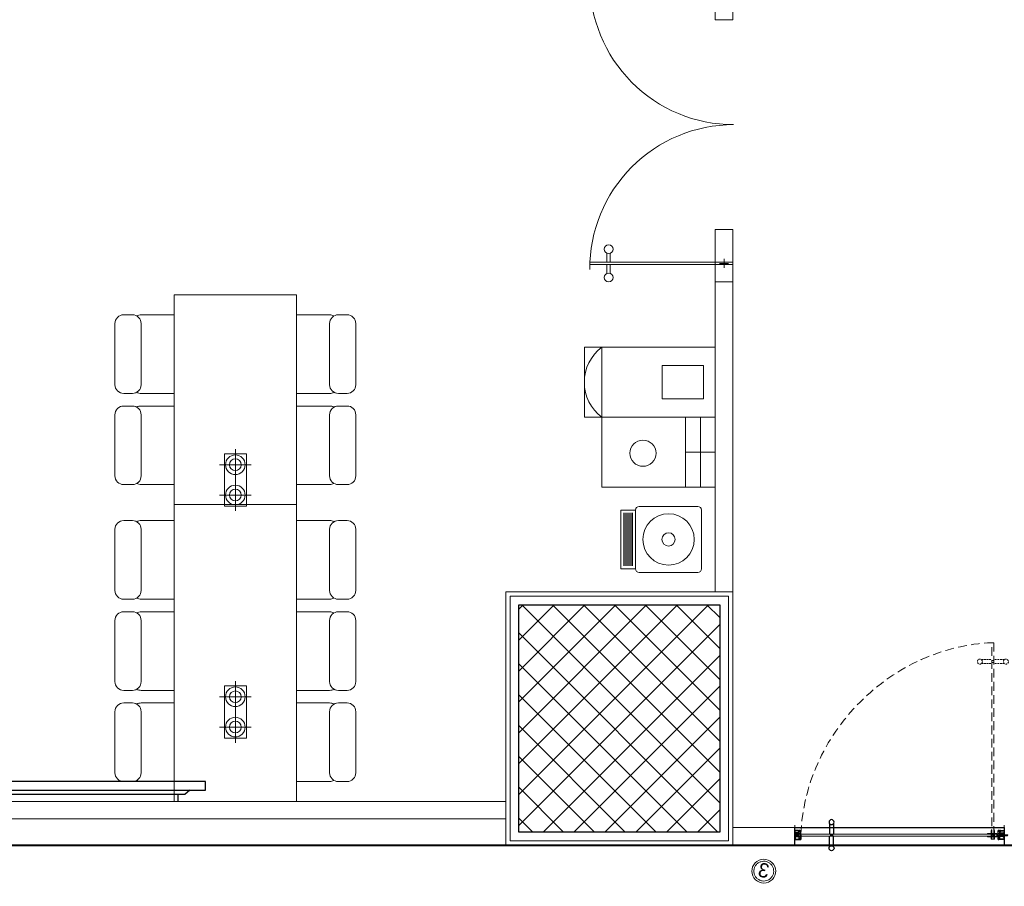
# Model space of a CAD drawing. Header units: inches. Extents: x 371717 to 373017, y 1317902 to 1318657.
# Tile 2 of 11: x 371965 to 372168, y 1317905 to 1318083. Entities that reach past the tile are written whole.
import ezdxf

# ---------------------------------------------------------------- set-up
doc = ezdxf.new("R2010")
doc.units = ezdxf.units.IN
doc.header["$LTSCALE"] = 35
doc.header["$MEASUREMENT"] = 0
doc.linetypes.add('HIDDEN', pattern=[0.375, 0.25, -0.125])
for name, color, linetype in [('2', 7, 'Continuous'), ('A-COLS', 4, 'Continuous'), ('AV', 3, 'Continuous'), ('LINE', 4, 'Continuous')]:
    doc.layers.add(name, color=color, linetype=linetype)
for name, color, linetype, lineweight in [('A-WALL', 7, 'Continuous', 40), ('COL HATCH', 8, 'Continuous', 13), ('DIM', 221, 'Continuous', 9), ('FURN NEW PHASE-2', 1, 'Continuous', 5), ('FURNITURE', 11, 'Continuous', 9), ('I-CEIL-light', 150, 'Continuous', 0), ('I-Door', 30, 'Continuous', 15), ('I-Part-Gyps', 5, 'Continuous', 15), ('LIGHTS', 150, 'Continuous', 0), ('Z-Unas', 6, 'Continuous', 15)]:
    doc.layers.add(name, color=color, linetype=linetype, lineweight=lineweight)

# ---------------------------------------------------------------- blocks, each defined once
blk = doc.blocks.new('A$C736D3402')
at = {"layer": 'FURN NEW PHASE-2', "lineweight": -2, "elevation": -3.5}
for points in [[(542, 1279.3), (542, 1329.3, 0.414214), (492, 1379.3), (142, 1379.3, 0.414214), (92, 1329.3), (92, 1279.3, 0.414214), (142, 1229.3), (492, 1229.3, 0.414214)], [(1064, 1279.3), (1064, 1329.3, 0.414214), (1014, 1379.3), (664, 1379.3, 0.414214), (614, 1329.3), (614, 1279.3, 0.414214), (664, 1229.3), (1014, 1229.3, 0.414214)], [(1136, 1279.3), (1136, 1329.3, -0.414214), (1186, 1379.3), (1536, 1379.3, -0.414214), (1586, 1329.3), (1586, 1279.3, -0.414214), (1536, 1229.3), (1186, 1229.3, -0.414214)], [(542, 100), (542, 50, -0.414214), (492, 0), (142, 0, -0.414214), (92, 50), (92, 100, -0.414214), (142, 150), (492, 150, -0.414214)], [(1064, 100), (1064, 50, -0.414214), (1014, 0), (664, 0, -0.414214), (614, 50), (614, 100, -0.414214), (664, 150), (1014, 150, -0.414214)], [(1136, 100), (1136, 50, 0.414214), (1186, 0), (1536, 0, 0.414214), (1586, 50), (1586, 100, 0.414214), (1536, 150), (1186, 150, 0.414214)]]:
    blk.add_lwpolyline(points, format="xyb", close=True, dxfattribs=at)
for points in [[(98.7, 1254.3, 0.131652), (92, 1229.3), (92, 1039.6)], [(542, 1039.6), (542, 1229.3, 0.131652), (535.3, 1254.3)], [(620.7, 1254.3, 0.131652), (614, 1229.3), (614, 1039.6)], [(1064, 1039.6), (1064, 1229.3, 0.131652), (1057.3, 1254.3)], [(1136, 1039.6), (1136, 1229.3, -0.131652), (1142.7, 1254.3)], [(1579.3, 1254.3, -0.131652), (1586, 1229.3), (1586, 1039.6)], [(98.7, 125, -0.131652), (92, 150), (92, 339.6)], [(542, 339.6), (542, 150, -0.131652), (535.3, 125)], [(620.7, 125, -0.131652), (614, 150), (614, 339.6)], [(1064, 339.6), (1064, 150, -0.131652), (1057.3, 125)], [(1136, 339.6), (1136, 150, 0.131652), (1142.7, 125)], [(1579.3, 125, 0.131652), (1586, 150), (1586, 339.6)]]:
    blk.add_lwpolyline(points, format="xyb", dxfattribs=at)
blk.add_lwpolyline([(0, 339.6), (0, 1039.6), (1700, 1039.6), (1700, 339.6)], close=True, dxfattribs=at)
blk = doc.blocks.new('TV')
at = {"layer": 'AV', "extrusion": (-1e-16, 6.11991e-06, 1)}
for p, q in [((759.8, 75, 0), (-740.2, 75, 0)), ((-740.2, 75, 0), (-740.2, 25, 0)), ((759.8, 25, 0), (759.8, 75, 0)), ((-740.2, 25, 0), (759.8, 25, 0)), ((-641.6, 0, 0), (-676.9, 25, 0)), ((641.6, 0, 0), (-641.6, 0, 0)), ((601.7, 0, 0), (602, -40, 0)), ((669.8, 25, 0), (641.6, 0, 0)), ((-601.7, 0, 0), (-601.7, -40, 0))]:
    blk.add_line(p, q, dxfattribs=at)
blk = doc.blocks.new('A$C71FE6346')
at = {"lineweight": -2, "elevation": 0}
for points in [[(564, 1329.3), (564, 1379.3, 0.414214), (514, 1429.3), (164, 1429.3, 0.414214), (114, 1379.3), (114, 1329.3, 0.414214), (164, 1279.3), (514, 1279.3, 0.414214)], [(636, 1329.3), (636, 1379.3, -0.414214), (686, 1429.3), (1036, 1429.3, -0.414214), (1086, 1379.3), (1086, 1329.3, -0.414214), (1036, 1279.3), (686, 1279.3, -0.414214)], [(564, 150), (564, 100, -0.414214), (514, 50), (164, 50, -0.414214), (114, 100), (114, 150, -0.414214), (164, 200), (514, 200, -0.414214)], [(636, 150), (636, 100, 0.414214), (686, 50), (1036, 50, 0.414214), (1086, 100), (1086, 150, 0.414214), (1036, 200), (686, 200, 0.414214)]]:
    blk.add_lwpolyline(points, format="xyb", close=True, dxfattribs=at)
for points in [[(120.7, 1304.3, 0.131652), (114, 1279.3), (114, 1089.6)], [(564, 1089.6), (564, 1279.3, 0.131652), (557.3, 1304.3)], [(636, 1089.6), (636, 1279.3, -0.131652), (642.7, 1304.3)], [(1079.3, 1304.3, -0.131652), (1086, 1279.3), (1086, 1089.6)], [(120.7, 175, -0.131652), (114, 200), (114, 389.6)], [(564, 389.6), (564, 200, -0.131652), (557.3, 175)], [(636, 389.6), (636, 200, 0.131652), (642.7, 175)], [(1079.3, 175, 0.131652), (1086, 200), (1086, 389.6)]]:
    blk.add_lwpolyline(points, format="xyb", dxfattribs=at)
blk.add_lwpolyline([(1200, 389.6), (1200, 1089.6), (0, 1089.6), (0, 389.6)], close=True, dxfattribs=at)
blk = doc.blocks.new('WATERCOOLER')
at = {"layer": 'FURNITURE'}
for p, q in [((470, 180), (470, -180)), ((480, 180), (480, -180)), ((490, 180), (490, -180)), ((500, 180), (500, -180)), ((510, 180), (510, -180)), ((520, 180), (520, -180)), ((530, 180), (530, -180))]:
    blk.add_line(p, q, dxfattribs=at)
blk.add_lwpolyline([(25, -225), (425, -225, 0.414214), (450, -200), (450, 200, 0.414214), (425, 225), (25, 225, 0.414214), (0, 200), (0, -200, 0.414214)], format="xyb", close=True, dxfattribs=at)
blk.add_lwpolyline([(450, -200), (550, -200), (550, 200), (450, 200)], close=True, dxfattribs=at)
for radius in [175, 45]:
    blk.add_circle((225, 0), radius, dxfattribs=at)
blk = doc.blocks.new('D-14')
at = {"extrusion": (1.86597e-05, 0.000764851, 1)}
for p, q in [((24733.4, 52125.3, -2.2), (24733.4, 52943, -2)), ((24745.4, 52943, -2.2), (24745.4, 52125.3, -2.2)), ((24633.4, 52225.3, -2.2), (24933.3, 52225.3, -2.2)), ((24633.4, 52125.3, -2.2), (24633.4, 52225.3, -2.2)), ((24933.3, 52225.3, -2.2), (24933.3, 52125.3, -2.2)), ((24713.7, 52175.3, -2.2), (24765.1, 52175.3, -2.2)), ((24739.4, 52149.6, -2.2), (24739.4, 52201, -2.2)), ((24933.3, 52125.3, -2.2), (24633.4, 52125.3, -2.2)), ((24745.4, 52125.3, -2.2), (24733.4, 52125.3, -2.2))]:
    blk.add_line(p, q, dxfattribs=at)
for p, q in [((24745.4, 52943, -2.2), (24733.4, 52943, -2)), ((26321.5, 52943, -2.2), (26333.4, 52943, -2))]:
    blk.add_line(p, q)
at = {"extrusion": (-1.86597e-05, 0.000764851, 1)}
for p, q in [((26321.5, 52943, -2.2), (26321.5, 52125.3, -2.2)), ((26333.4, 52125.3, -2.2), (26333.4, 52943, -2)), ((26133.5, 52225.3, -2.2), (26133.5, 52125.3, -2.2)), ((26433.4, 52225.3, -2.2), (26133.5, 52225.3, -2.2)), ((26433.4, 52125.3, -2.2), (26433.4, 52225.3, -2.2)), ((26353.2, 52175.3, -2.2), (26301.7, 52175.3, -2.2)), ((26327.4, 52149.6, -2.2), (26327.4, 52201, -2.2)), ((26133.5, 52125.3, -2.2), (26433.4, 52125.3, -2.2)), ((26321.5, 52125.3, -2.2), (26333.4, 52125.3, -2.2))]:
    blk.add_line(p, q, dxfattribs=at)
at = {"ltscale": 50, "extrusion": (1.86597e-05, 0.000764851, 1)}
for p, q in [((24681.5, 52845.6, -2.1), (24733.4, 52845.6, -2.1)), ((24797.2, 52845.6, -2.1), (24745.4, 52845.6, -2.1)), ((24681.5, 52826.6, -2.1), (24733.4, 52826.6, -2.1)), ((24797.2, 52826.6, -2.1), (24745.4, 52826.6, -2.1)), ((24633.4, 52158.8, -2.2), (24633.4, 52135.3, -2.2))]:
    blk.add_line(p, q, dxfattribs=at)
at = {"ltscale": 50, "extrusion": (-1.86597e-05, 0.000764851, 1)}
for p, q in [((26269.6, 52845.6, -2.1), (26321.5, 52845.6, -2.1)), ((26385.3, 52845.6, -2.1), (26333.4, 52845.6, -2.1)), ((26269.6, 52826.6, -2.1), (26321.5, 52826.6, -2.1)), ((26385.3, 52826.6, -2.1), (26333.4, 52826.6, -2.1)), ((26433.4, 52158.8, -2.2), (26433.4, 52135.3, -2.2))]:
    blk.add_line(p, q, dxfattribs=at)
for centre, start, end in [((24710.1, 52120.5, -2.2), 0, 90.3775), ((26356.7, 52120.5, -2.2), 89.6225, 180)]:
    blk.add_arc(centre, 823.3, start, end)
at = {"ltscale": 50, "extrusion": (-1.86597e-05, -0.000764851, -1)}
for centre in [(24658.4, 52836.1, -2.1), (24820.3, 52836.1, -2.1)]:
    blk.add_ellipse(centre, major_axis=(25, 0, 0), ratio=1, start_param=-1.570793, end_param=4.712392, dxfattribs=at)
at = {"ltscale": 50, "extrusion": (-1.86597e-05, 0.000764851, 1)}
for centre in [(26246.5, 52836.1, -2.1), (26408.4, 52836.1, -2.1)]:
    blk.add_ellipse(centre, major_axis=(-25, 0, 0), ratio=1, start_param=-1.570793, end_param=4.712392, dxfattribs=at)
blk = doc.blocks.new('DFSDFB')
at = {"color": 3, "elevation": -240.1}
for points in [[(-372039.8, -46680.2), (-372039.8, -46732.9)], [(-372019.8, -46680.2), (-372019.8, -46732.9)]]:
    blk.add_lwpolyline(points, dxfattribs=at)
at = {"color": 3}
blk.add_circle((-372029.8, -46672.7, -240.1), 12.5, dxfattribs=at)
blk = doc.blocks.new('FGBFGB')
at = {"layer": 'DIM'}
blk.add_hatch(color=256, dxfattribs=at).paths.add_polyline_path([(-372034.9, -46742.9), (-372024.9, -46742.9), (-372024.9, -46732.9), (-372034.9, -46732.9)])
at = {"color": 3, "elevation": -240.1}
for points in [[(-372034.9, -46732.9), (-372034.9, -46742.9)], [(-372024.9, -46732.9), (-372024.9, -46742.9)]]:
    blk.add_lwpolyline(points, dxfattribs=at)
at = {"layer": 'LINE', "color": 4}
blk.add_blockref('DFSDFB', (0, 0), dxfattribs=at)
at = {"layer": 'LINE', "color": 4, "xscale": -1, "rotation": 180}
blk.add_blockref('DFSDFB', (0, -93475.8), dxfattribs=at)
blk = doc.blocks.new('A$C13574F4D')
at = {"layer": '2', "color": 6, "linetype": 'Continuous'}
for p, q in [((1.6, 4.7), (0, 5)), ((0, 5), (0, 0)), ((1.2, 1.2), (1.2, 3.6)), ((1.2, 3.6), (1.8, 3.5)), ((22.5, 1.2), (1.2, 1.2)), ((3.2, 6.3), (1.6, 4.7)), ((1.8, 3.5), (3.9, 5.6)), ((2.8, 7), (3.1, 6.5)), ((3.1, 6.5), (3.2, 6.3)), ((3.9, 7), (3.6, 7.5)), ((4.1, 6.8), (3.9, 7)), ((22.5, 1.2), (43.8, 1.2)), ((40.9, 6.8), (41.1, 7)), ((41.1, 7), (41.4, 7.5)), ((43.2, 3.5), (41.1, 5.6)), ((41.9, 6.5), (41.8, 6.3)), ((41.8, 6.3), (43.4, 4.7)), ((42.2, 7), (41.9, 6.5)), ((43.8, 3.6), (43.2, 3.5)), ((43.4, 4.7), (45, 5)), ((43.8, 1.2), (43.8, 3.6)), ((45, 5), (45, 0)), ((0, 0), (45, 0))]:
    blk.add_line(p, q, dxfattribs=at)
for centre, radius, start, end in [((3.2, 7.3), 0.5, 29.9989, 210.0003), ((3.2, 6.3), 1, 315.001, 29.9996), ((41.8, 6.3), 1, 149.9997, 225), ((41.8, 7.3), 0.5, 330.0011, 149.9997)]:
    blk.add_arc(centre, radius, start, end, dxfattribs=at)
blk = doc.blocks.new('dhshfh')
at = {"color": 7, "linetype": 'Continuous'}
for p, q in [((-0.3, -6.4, 0), (1.7, -5.4, 0)), ((-0.3, -6.4, 0), (1.7, -7.4, 0)), ((41, -5.4, 0), (1.7, -5.4, 0)), ((41, -7.4, 0), (1.7, -7.4, 0)), ((5.5, -7.4, 0), (3.6, -5.4, 0)), ((6.5, -7.4, 0), (4.6, -5.4, 0)), ((6.5, -7.4, 0), (4.6, -5.4, 0)), ((7.5, -7.4, 0), (5.6, -5.4, 0)), ((8.5, -7.4, 0), (6.6, -5.4, 0)), ((9.5, -7.4, 0), (7.6, -5.4, 0)), ((10.5, -7.4, 0), (8.6, -5.4, 0)), ((11.5, -7.4, 0), (9.6, -5.4, 0)), ((12.5, -7.4, 0), (10.6, -5.4, 0)), ((13.5, -7.4, 0), (11.6, -5.4, 0)), ((14.5, -7.4, 0), (12.6, -5.4, 0)), ((15.5, -7.4, 0), (13.6, -5.4, 0)), ((16.5, -7.4, 0), (14.6, -5.4, 0)), ((17.5, -7.4, 0), (15.6, -5.4, 0)), ((17.5, -7.4, 0), (15.6, -5.4, 0)), ((18.5, -7.4, 0), (16.6, -5.4, 0)), ((19.5, -7.4, 0), (17.6, -5.4, 0)), ((20.5, -7.4, 0), (18.6, -5.4, 0)), ((21.5, -7.4, 0), (19.6, -5.4, 0)), ((22.5, -7.4, 0), (20.6, -5.4, 0)), ((23.5, -7.4, 0), (21.6, -5.4, 0)), ((24.5, -7.4, 0), (22.6, -5.4, 0)), ((25.5, -7.4, 0), (23.6, -5.4, 0)), ((26.5, -7.4, 0), (24.6, -5.4, 0)), ((27.5, -7.4, 0), (25.6, -5.4, 0)), ((28.5, -7.4, 0), (26.6, -5.4, 0)), ((29.5, -7.4, 0), (27.6, -5.4, 0)), ((30.5, -7.4, 0), (28.6, -5.4, 0)), ((31.5, -7.4, 0), (29.6, -5.4, 0)), ((32.5, -7.4, 0), (30.6, -5.4, 0)), ((33.5, -7.4, 0), (31.6, -5.4, 0)), ((34.5, -7.4, 0), (32.6, -5.4, 0)), ((35.5, -7.4, 0), (33.6, -5.4, 0)), ((36.5, -7.4, 0), (34.6, -5.4, 0)), ((37.5, -7.4, 0), (35.6, -5.4, 0)), ((38.5, -7.4, 0), (36.6, -5.4, 0)), ((39.5, -7.4, 0), (37.6, -5.4, 0)), ((40.5, -7.4, 0), (38.6, -5.4, 0)), ((41, -5.4, 0), (41, -3.4, 0)), ((42.3, -3.4, 0), (41, -3.4, 0)), ((41, -9.4, 0), (41, -7.4, 0)), ((42.3, -9.4, 0), (41, -9.4, 0)), ((43.3, -8.4, 0), (43.3, -4.4, 0))]:
    blk.add_line(p, q, dxfattribs=at)
for centre, start, end in [((42.3, -4.4, 0), 0, 90), ((42.3, -8.4, 0), 270, 0)]:
    blk.add_arc(centre, 1, start, end, dxfattribs=at)
blk = doc.blocks.new('A$C4B1B412E')
at = {"layer": 'LINE'}
h = blk.add_hatch(dxfattribs=at)
h.set_pattern_fill('ANSI31', color=25, scale=0.2, angle=-90, style=0)
h.set_pattern_definition([(225, (19616.511, 13176.13184), (-0.449012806, 0.449012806), [])])
h.paths.add_polyline_path([(-437.2, 326.7), (-437.2, 342), (-437.2, 347.2), (-449.4, 347.2), (-449.4, 326.7)])
h = blk.add_hatch(dxfattribs=at)
h.set_pattern_fill('ANSI31', color=25, scale=0.2, angle=-90, style=0)
h.set_pattern_definition([(135, (19616.511, -13530.6771), (-0.449012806, -0.449012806), [])])
h.paths.add_polyline_path([(-437.2, -681.3), (-437.2, -696.6), (-437.2, -701.7), (-449.4, -701.7), (-449.4, -681.3)])
at = {"color": 8, "linetype": 'HIDDEN', "ltscale": 5}
for p, q in [((-424.2, 298.5, 0), (-471.5, 298.5, 0)), ((-471.5, 298.5, 0), (-471.5, 295.6, 0)), ((-424.2, 298.5, 0), (-424.2, 282.8, 0)), ((-1408.6, 295.6, 0), (-424.2, 295.6, 0)), ((-424.2, 285.7, 0), (-1408.6, 285.7, 0)), ((-471.5, 295.6, 0), (-424.2, 295.6, 0)), ((-471.5, 282.8, 0), (-471.5, 285.7, 0)), ((-471.5, 285.7, 0), (-424.2, 285.7, 0)), ((-424.2, 282.8, 0), (-471.5, 282.8, 0))]:
    blk.add_line(p, q, dxfattribs=at)
at = {"color": 5, "ltscale": 5}
for p, q in [((-452.3, 310.5, 0), (-452.3, 263.3, 0)), ((-452.3, 310.5, 0), (-436.6, 310.5, 0)), ((-449.4, -671.1, 0), (-449.4, 310.5, 0)), ((-449.4, 263.3, 0), (-449.4, 310.5, 0)), ((-439.6, 310.5, 0), (-439.6, -671.1, 0)), ((-439.6, 263.3, 0), (-439.6, 310.5, 0)), ((-436.6, 310.5, 0), (-436.6, 263.3, 0)), ((-452.3, 263.3, 0), (-449.4, 263.3, 0)), ((-436.6, 263.3, 0), (-439.6, 263.3, 0))]:
    blk.add_line(p, q, dxfattribs=at)
at = {"color": 8, "linetype": 'HIDDEN'}
for p, q in [((-1318.5, 295.6, 0), (-1318.5, 285.6, 0)), ((-1308.5, 295.6, 0), (-1308.5, 285.6, 0))]:
    blk.add_line(p, q, dxfattribs=at)
at = {"color": 8, "linetype": 'HIDDEN', "elevation": 0}
for points in [[(-1323.7, 348.3), (-1323.7, 295.5)], [(-1303.7, 348.3), (-1303.7, 295.5)], [(-1323.7, 232.9), (-1323.7, 285.6)], [(-1303.7, 232.9), (-1303.7, 285.6)]]:
    blk.add_lwpolyline(points, dxfattribs=at)
at = {"color": 8, "linetype": 'HIDDEN', "ltscale": 5, "elevation": 0}
blk.add_lwpolyline([(-1408.6, 295.6), (-1408.6, 285.7)], dxfattribs=at)
at = {"color": 5, "ltscale": 5, "elevation": 0}
blk.add_lwpolyline([(-449.4, -671.1), (-439.6, -671.1)], dxfattribs=at)
at = {"color": 8, "linetype": 'HIDDEN'}
for centre in [(-1313.7, 355.8, 0), (-1313.7, 225.4, 0)]:
    blk.add_circle(centre, 12.5, dxfattribs=at)
at = {"color": 252, "linetype": 'HIDDEN', "ltscale": 5, "extrusion": (-3.33482e-11, -6.26733e-09, -1)}
blk.add_ellipse((-510.4, 227.4, 0), major_axis=(-667.5, 668.4, 0), ratio=0.900623, start_param=3.910619, end_param=5.509863, dxfattribs=at)
at = {"color": 5, "ltscale": 5, "extrusion": (-3.33482e-11, -6.26733e-09, -1)}
blk.add_ellipse((-444.3, 290.5, 0), major_axis=(2.8, 2.8, 0), ratio=1, start_param=3.141593, end_param=9.424778, dxfattribs=at)
at = {"color": 8, "linetype": 'HIDDEN', "ltscale": 5, "extrusion": (-6.26733e-09, 3.33482e-11, -1)}
blk.add_ellipse((-444.3, 290.5, 0), major_axis=(2.8, -2.8, 0), ratio=1, start_param=3.141593, end_param=9.424778, dxfattribs=at)
at = {"layer": '2', "color": 6, "linetype": 'Continuous'}
for p, q in [((-467, 347.7, 0), (-454.2, 347.7, 0)), ((-467, 329.5, 0), (-467, 347.7, 0)), ((-465.8, 332.3, 0), (-465.8, 345.7, 0)), ((-465, 346.5, 0), (-460.9, 346.5, 0)), ((-460.3, 346.5, 0), (-457.5, 346.5, 0)), ((-456.6, 344.8, 0), (-456.7, 345.8, 0)), ((-454.2, 347.7, 0), (-454.2, 345.2, 0)), ((-434.7, 345.2, 0), (-434.7, 347.7, 0)), ((-434.7, 347.7, 0), (-422, 347.7, 0)), ((-433.1, 344.2, 0), (-433.1, 345.4, 0)), ((-432.3, 346.2, 0), (-424.3, 346.2, 0)), ((-423.5, 345.4, 0), (-423.5, 327, 0)), ((-422, 347.7, 0), (-422, 321.5, 0)), ((-465.3, 329.8, 0), (-467, 329.5, 0)), ((-465.1, 329.4, 0), (-467, 329.4, 0)), ((-467, 329.4, 0), (-467, 326.2, 0)), ((-467, 324.7, 0), (-467, 326.2, 0)), ((-467, 321.5, 0), (-467, 324.7, 0)), ((-465.1, 321.5, 0), (-467, 321.5, 0)), ((-462.5, 328.7, 0), (-465.5, 331.7, 0)), ((-463.8, 328.2, 0), (-465.3, 329.8, 0)), ((-464.2, 328.6, 0), (-465.1, 329.4, 0)), ((-464.2, 322.4, 0), (-465.1, 321.5, 0)), ((-464.5, 326.8, 0), (-464.1, 327.6, 0)), ((-464.5, 324.1, 0), (-464.1, 323.4, 0)), ((-464.2, 327.4, 0), (-463.8, 328.2, 0)), ((-452.2, 326.2, 0), (-464.2, 326.2, 0)), ((-452.2, 324.7, 0), (-464.2, 324.7, 0)), ((-463.2, 326.8, 0), (-462.5, 328.1, 0)), ((-455.4, 326.8, 0), (-456.6, 344.8, 0)), ((-455.2, 342.3, 0), (-454.2, 327.5, 0)), ((-452.6, 326.3, 0), (-454.9, 326.3, 0)), ((-454.2, 345.2, 0), (-453, 345.2, 0)), ((-452.6, 342.7, 0), (-454.2, 343.2, 0)), ((-454.2, 327.5, 0), (-452.6, 327.5, 0)), ((-453.7, 328.2, 0), (-452.2, 327.6, 0)), ((-453.7, 322.8, 0), (-452.2, 323.3, 0)), ((-450.6, 329.4, 0), (-453.5, 329.4, 0)), ((-450.6, 321.5, 0), (-453.5, 321.5, 0)), ((-453, 345.2, 0), (-452, 343.5, 0)), ((-452.2, 327.6, 0), (-452.2, 326.2, 0)), ((-452.2, 323.3, 0), (-452.2, 324.7, 0)), ((-450.6, 328.1, 0), (-450.6, 329.4, 0)), ((-450.6, 326.2, 0), (-450.6, 327.5, 0)), ((-444.8, 326.2, 0), (-450.6, 326.2, 0)), ((-450.6, 324.7, 0), (-450.6, 321.5, 0)), ((-438.4, 324.7, 0), (-450.6, 324.7, 0)), ((-444.5, 325.9, 0), (-444.8, 326.2, 0)), ((-444.2, 326.2, 0), (-444.5, 325.9, 0)), ((-424.3, 326.2, 0), (-444.2, 326.2, 0)), ((-438.4, 321.5, 0), (-438.4, 324.7, 0)), ((-435.4, 321.5, 0), (-438.4, 321.5, 0)), ((-436.8, 343.5, 0), (-435.8, 345.2, 0)), ((-424.8, 324.7, 0), (-436.8, 324.7, 0)), ((-436.8, 324.7, 0), (-436.8, 323.3, 0)), ((-436.8, 323.3, 0), (-435.2, 322.8, 0)), ((-433.7, 343.4, 0), (-436.3, 342.7, 0)), ((-435.8, 345.2, 0), (-434.7, 345.2, 0)), ((-424.9, 323.4, 0), (-424.4, 324.1, 0)), ((-423.9, 321.5, 0), (-424.7, 322.4, 0)), ((-423.5, 321.5, 0), (-423.9, 321.5, 0)), ((-422, 321.5, 0), (-423.5, 321.5, 0)), ((-465.1, -676.1, 0), (-467, -676.1, 0)), ((-467, -676.1, 0), (-467, -679.3, 0)), ((-467, -679.3, 0), (-467, -680.8, 0)), ((-467, -684, 0), (-467, -680.8, 0)), ((-465.1, -684, 0), (-467, -684, 0)), ((-465.3, -684.3, 0), (-467, -684.1, 0)), ((-467, -684.1, 0), (-467, -702.3, 0)), ((-465.8, -686.8, 0), (-465.8, -700.3, 0)), ((-462.5, -683.2, 0), (-465.5, -686.2, 0)), ((-463.8, -682.8, 0), (-465.3, -684.3, 0)), ((-464.2, -676.9, 0), (-465.1, -676.1, 0)), ((-464.2, -683.1, 0), (-465.1, -684, 0)), ((-464.5, -678.7, 0), (-464.1, -677.9, 0)), ((-464.5, -681.4, 0), (-464.1, -682.1, 0)), ((-452.2, -679.3, 0), (-464.2, -679.3, 0)), ((-452.2, -680.8, 0), (-464.2, -680.8, 0)), ((-464.2, -682, 0), (-463.8, -682.8, 0)), ((-463.2, -681.4, 0), (-462.5, -682.6, 0)), ((-455.4, -681.3, 0), (-456.6, -699.4, 0)), ((-455.2, -696.9, 0), (-454.2, -682.1, 0)), ((-452.6, -680.9, 0), (-454.9, -680.9, 0)), ((-454.2, -682.1, 0), (-452.6, -682.1, 0)), ((-453.7, -677.3, 0), (-452.2, -677.9, 0)), ((-453.7, -682.7, 0), (-452.2, -682.2, 0)), ((-450.6, -676.1, 0), (-453.5, -676.1, 0)), ((-450.6, -684, 0), (-453.5, -684, 0)), ((-452.2, -677.9, 0), (-452.2, -679.3, 0)), ((-452.2, -682.2, 0), (-452.2, -680.8, 0)), ((-450.6, -679.3, 0), (-450.6, -676.1, 0)), ((-438.4, -679.3, 0), (-450.6, -679.3, 0)), ((-444.8, -680.8, 0), (-450.6, -680.8, 0)), ((-450.6, -680.8, 0), (-450.6, -682.1, 0)), ((-450.6, -682.7, 0), (-450.6, -684, 0)), ((-444.5, -680.5, 0), (-444.8, -680.8, 0)), ((-444.2, -680.8, 0), (-444.5, -680.5, 0)), ((-424.3, -680.8, 0), (-444.2, -680.8, 0)), ((-435.4, -676.1, 0), (-438.4, -676.1, 0)), ((-438.4, -676.1, 0), (-438.4, -679.3, 0)), ((-436.8, -677.9, 0), (-435.2, -677.3, 0)), ((-436.8, -679.3, 0), (-436.8, -677.9, 0)), ((-424.8, -679.3, 0), (-436.8, -679.3, 0)), ((-424.9, -677.9, 0), (-424.4, -678.7, 0)), ((-423.9, -676.1, 0), (-424.7, -676.9, 0)), ((-423.5, -676.1, 0), (-423.9, -676.1, 0)), ((-422, -676.1, 0), (-423.5, -676.1, 0)), ((-423.5, -700, 0), (-423.5, -681.6, 0)), ((-422, -702.3, 0), (-422, -676.1, 0)), ((-467, -702.3, 0), (-454.2, -702.3, 0)), ((-465, -701.1, 0), (-460.9, -701.1, 0)), ((-460.3, -701.1, 0), (-457.5, -701.1, 0)), ((-456.6, -699.4, 0), (-456.7, -700.3, 0)), ((-452.6, -697.3, 0), (-454.2, -697.7, 0)), ((-454.2, -702.3, 0), (-454.2, -699.8, 0)), ((-454.2, -699.8, 0), (-453, -699.8, 0)), ((-453, -699.8, 0), (-452, -698, 0)), ((-436.8, -698, 0), (-435.8, -699.8, 0)), ((-433.7, -698, 0), (-436.3, -697.3, 0)), ((-435.8, -699.8, 0), (-434.7, -699.8, 0)), ((-434.7, -699.8, 0), (-434.7, -702.3, 0)), ((-434.7, -702.3, 0), (-422, -702.3, 0)), ((-433.1, -698.8, 0), (-433.1, -700, 0)), ((-432.3, -700.8, 0), (-424.3, -700.8, 0))]:
    blk.add_line(p, q, dxfattribs=at)
for centre, radius, start, end in [((-465, 345.7, 0), 0.8, 90, 180), ((-460.6, 346.5, 0), 0.3, 180, 0), ((-457.5, 345.7, 0), 0.8, 3.8105, 90), ((-432.3, 345.4, 0), 0.8, 90, 179.9999), ((-424.3, 345.4, 0), 0.8, 0.0001, 90), ((-465, 332.3, 0), 0.8, 180, 225), ((-464.2, 326.6, 0), 0.4, 150, 270), ((-464.2, 324.3, 0), 0.4, 90, 210), ((-463.7, 327.1, 0), 0.6, 150, 330.0002), ((-464.8, 328, 0), 0.801, 329.9994, 45.0005), ((-464.8, 323, 0), 0.801, 314.9995, 30.0006), ((-462.9, 328.3, 0), 0.5, 330, 45), ((-454.9, 326.8, 0), 0.5, 183.8144, 270), ((-454.4, 342.4, 0), 0.8, 75, 183.8141), ((-453.5, 328.8, 0), 0.65, 90, 251.0755), ((-453.5, 322.2, 0), 0.65, 108.9245, 270), ((-452.5, 343.2, 0), 0.5, 254.9999, 30.0001), ((-452.6, 326.9, 0), 0.6, 270.0001, 90), ((-450.6, 327.8, 0), 0.3, 270, 90), ((-436.4, 343.2, 0), 0.5, 149.9999, 285), ((-435.4, 322.2, 0), 0.65, 270, 71.0754), ((-433.9, 344.2, 0), 0.8, 285, 0), ((-424.2, 323, 0), 0.8, 150, 225.0002), ((-424.8, 324.3, 0), 0.4, 330.0001, 90), ((-424.3, 327, 0), 0.8, 270, 0), ((-465, -686.8, 0), 0.8, 135, 180), ((-464.2, -678.9, 0), 0.4, 150, 270), ((-464.2, -681.2, 0), 0.4, 90, 210), ((-463.7, -681.7, 0), 0.6, 29.9998, 210), ((-464.8, -677.5, 0), 0.801, 329.9994, 45.0005), ((-464.8, -682.5, 0), 0.801, 314.9995, 30.0006), ((-462.9, -682.9, 0), 0.5, 315, 30), ((-454.9, -681.4, 0), 0.5, 90, 176.1856), ((-453.5, -676.7, 0), 0.65, 90, 251.0755), ((-453.5, -683.3, 0), 0.65, 108.9245, 270), ((-452.6, -681.5, 0), 0.6, 270, 89.9999), ((-450.6, -682.4, 0), 0.3, 270, 90), ((-435.4, -676.7, 0), 0.65, 288.9246, 90), ((-424.2, -677.5, 0), 0.8, 134.9998, 210), ((-424.8, -678.9, 0), 0.4, 270, 29.9999), ((-424.3, -681.6, 0), 0.8, 0, 90), ((-465, -700.3, 0), 0.8, 180, 270), ((-460.6, -701.1, 0), 0.3, 0, 180), ((-457.5, -700.3, 0), 0.8, 270, 356.1895), ((-454.4, -696.9, 0), 0.8, 176.1859, 285), ((-452.5, -697.8, 0), 0.5, 329.9999, 105.0001), ((-436.4, -697.8, 0), 0.5, 75, 210.0001), ((-433.9, -698.8, 0), 0.8, 0, 75), ((-432.3, -700, 0), 0.8, 180.0001, 270), ((-424.3, -700, 0), 0.8, 270, 359.9999)]:
    blk.add_arc(centre, radius, start, end, dxfattribs=at)
at = {"layer": 'I-Part-Gyps', "lineweight": 15}
for p, q in [((-394.5, 347.7, 0), (-494.5, 347.7, 0)), ((-394.5, -702.3, 0), (-494.5, -702.3, 0)), ((-394.5, -702.3, 0), (-494.5, -702.3, 0))]:
    blk.add_line(p, q, dxfattribs=at)
at = {"layer": 'LINE', "color": 25, "elevation": 0}
for points in [[(-449.4, 326.7), (-449.4, 347.2), (-437.2, 347.2), (-437.2, 342), (-437.2, 342), (-437.2, 326.7)], [(-449.4, -681.3), (-449.4, -701.7), (-437.2, -701.7), (-437.2, -696.6), (-437.2, -696.6), (-437.2, -681.3)]]:
    blk.add_lwpolyline(points, close=True, dxfattribs=at)
at = {"layer": 'LINE', "color": 4, "rotation": 270}
blk.add_blockref('dhshfh', (-438, 365.7, 0), dxfattribs=at)
at = {"layer": 'LINE', "color": 4, "extrusion": (0, 0, -1), "zscale": -1}
blk.add_blockref('A$C13574F4D', (422, 316.5, 0), dxfattribs=at)
at = {"layer": 'LINE', "color": 4, "extrusion": (0, 0, -1), "zscale": -1, "rotation": 270}
blk.add_blockref('FGBFGB', (47182.2, -372547.8, -240.1), dxfattribs=at)
at = {"layer": 'LINE', "color": 4, "extrusion": (0, 0, -1), "xscale": -1, "zscale": -1, "rotation": 180}
blk.add_blockref('A$C13574F4D', (422, -671.1, 0), dxfattribs=at)
blk = doc.blocks.new('cflgrid-flat-3')
at = {"layer": 'I-CEIL-light', "ltscale": 10}
for p, q in [((300, 420), (300, 180)), ((420, 300), (180, 300))]:
    blk.add_line(p, q, dxfattribs=at)
for radius in [75, 45]:
    blk.add_circle((300, 300), radius, dxfattribs=at)
blk = doc.blocks.new('A$C64E82A7A')
at = {"layer": 'LIGHTS', "linetype": 'ByBlock'}
blk.add_lwpolyline([(26.6, 26.7), (326.6, 26.7), (326.6, 151.7), (26.6, 151.7)], close=True, dxfattribs=at)
at = {"layer": 'LIGHTS', "ltscale": 10}
for p, xscale, yscale, zscale, rotation in [((-135, -135), 0.7499999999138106, 0.7499999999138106, 0.7499999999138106, 0.01273986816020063), ((488.2, -135), -0.7499999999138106, 0.75, 0.75, 359.9872601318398)]:
    blk.add_blockref('cflgrid-flat-3', p, dxfattribs=dict(at, xscale=xscale, yscale=yscale, zscale=zscale, rotation=rotation))
blk = doc.blocks.new('3W-LED')
at = {"extrusion": (-6.11991e-06, -1.09788e-16, 1)}
blk.add_ellipse((0, 0, -5), major_axis=(21.2, 21.3, 0), ratio=1, start_param=3.139521, end_param=9.422706, dxfattribs=at)
blk.add_open_spline([(-17.7, -17.7, -5), (-16.6, -18.7, -5), (-15.5, -19.7, -5), (-12.3, -21.9, -5), (-10, -23, -5), (-5.4, -24.5, -5), (-2.9, -25, -5), (2, -25, -5), (4.5, -24.7, -5), (9.3, -23.3, -5), (11.5, -22.3, -5), (15.7, -19.6, -5), (17.6, -18, -5), (20.7, -14.2, -5), (22, -12.1, -5), (24, -7.5, -5), (24.6, -5.1, -5), (25.1, -0.2, -5), (25, 2.3, -5), (24.1, 7.1, -5), (23.3, 9.5, -5), (21, 13.9, -5), (19.5, 15.9, -5), (16, 19.4, -5), (14, 20.9, -5), (9.6, 23.2, -5), (7.3, 24, -5), (2.4, 25, -5), (0, 25.1, -5), (-5, 24.6, -5), (-7.4, 24, -5), (-11.9, 22.1, -5), (-14.1, 20.8, -5), (-17.9, 17.7, -5), (-19.5, 15.8, -5), (-22.2, 11.7, -5), (-23.3, 9.4, -5), (-24.7, 4.7, -5), (-25, 2.2, -5), (-25, -2.7, -5), (-24.6, -5.2, -5), (-23.1, -9.9, -5), (-22, -12.1, -5), (-19.7, -15.4, -5), (-18.8, -16.6, -5), (-17.7, -17.7, -5)], degree=3, knots=[3.139521, 3.139521, 3.139521, 3.139521, 3.315557, 3.315557, 3.611807, 3.611807, 3.908056, 3.908056, 4.204306, 4.204306, 4.500555, 4.500555, 4.796805, 4.796805, 5.093054, 5.093054, 5.389304, 5.389304, 5.685554, 5.685554, 5.981803, 5.981803, 6.278053, 6.278053, 6.574302, 6.574302, 6.870552, 6.870552, 7.166801, 7.166801, 7.463051, 7.463051, 7.7593, 7.7593, 8.05555, 8.05555, 8.351799, 8.351799, 8.648049, 8.648049, 8.944298, 8.944298, 9.240548, 9.240548, 9.422706, 9.422706, 9.422706, 9.422706])
at = {"ltscale": 10, "insert": (-13.1, 20, -5.2), "char_height": 36, "width": 21797.759, "attachment_point": 1}
blk.add_mtext('3', dxfattribs=at)

msp = doc.modelspace()

# ---------------------------------------------------------------- hatches: boundary and pattern name
at = {"layer": 'COL HATCH'}
h = msp.add_hatch(dxfattribs=at)
h.set_pattern_fill('ANSI37', color=256, scale=36, angle=90, style=0)
h.set_pattern_definition([(135, (372711.621, 1317618.76), (-3.18198, -3.18198), []), (225, (372711.621, 1317618.76), (3.18198, -3.18198), [])])
h.paths.add_polyline_path([(372109.52, 1317962.56), (372109.52, 1317915.76), (372068.12, 1317915.76), (372068.12, 1317962.56)])

# ---------------------------------------------------------------- linework, layer by layer
at = {"elevation": -0.06}
msp.add_lwpolyline([(372125, 1317916.66), (372168.2, 1317916.66), (372168.2, 1317913.06), (372125, 1317913.06)], close=True, dxfattribs=at)
at = {"layer": 'A-COLS', "ltscale": 2.5, "elevation": -0.06}
msp.add_lwpolyline([(372109.52, 1317962.56), (372109.52, 1317915.76), (372068.12, 1317915.76), (372068.12, 1317962.56)], close=True, dxfattribs=at)
at = {"layer": 'A-WALL'}
msp.add_line((371729.93, 1317913.06, -0.06), (373014.02, 1317913.06, -0.06), dxfattribs=at)
at = {"layer": 'I-Part-Gyps'}
for p, q in [((372108.62, 1318029.16, -2.3), (372112.22, 1318029.16, -2.3)), ((372108.62, 1317965.26, -0.06), (372108.62, 1318029.16, -1.76)), ((372112.22, 1317965.26, -0.06), (372112.22, 1318029.16, -1.76)), ((372065.42, 1317922.06, -0.05), (371729.82, 1317922.06, -0.05)), ((372065.42, 1317918.46, -0.05), (371729.88, 1317918.46, -0.05))]:
    msp.add_line(p, q, dxfattribs=at)
at = {"layer": 'I-Part-Gyps', "elevation": -0.06}
for points in [[(372065.42, 1317965.26), (372065.42, 1317913.06), (372112.22, 1317913.06), (372112.22, 1317965.26)], [(372066.32, 1317964.36), (372066.32, 1317913.96), (372111.32, 1317913.96), (372111.32, 1317964.36)], [(372112.22, 1317916.66), (372125, 1317916.66), (372125, 1317913.06), (372112.22, 1317913.06)]]:
    msp.add_lwpolyline(points, close=True, dxfattribs=at)
at = {"layer": 'Z-Unas', "ltscale": 5}
for p, q in [((372081.62, 1318015.68, 0.13), (372108.62, 1318015.67, 0.84)), ((372081.62, 1318015.66, 0.13), (372108.62, 1318015.67, 0.84)), ((372081.62, 1318001.26, -0.06), (372081.62, 1318015.66, -0.06)), ((372085.22, 1318015.67, 1.4), (372085.22, 1317986.86, 0.5)), ((372085.22, 1318001.26, -0.06), (372085.22, 1318015.66, -0.06)), ((372085.22, 1318001.26, -0.06), (372085.22, 1318015.66, -0.06)), ((372106.21, 1318011.88, -0.06), (372097.63, 1318011.88, -0.06)), ((372097.63, 1318011.88, -0.06), (372097.63, 1318005.04, -0.06)), ((372106.21, 1318011.88, -0.06), (372106.21, 1318005.04, -0.06)), ((372097.63, 1318005.04, -0.06), (372106.21, 1318005.04, -0.06)), ((372081.62, 1318001.26, -0.06), (372085.22, 1318001.26, -0.06)), ((372081.62, 1318001.26, -0.06), (372085.22, 1318001.26, -0.06)), ((372085.22, 1318001.26, -0.06), (372108.62, 1318001.26, -0.06)), ((372085.22, 1318001.26, -0.06), (372108.62, 1318001.26, -0.06)), ((372102.49, 1318001.26, -0.06), (372102.49, 1317986.86, -0.06)), ((372105.56, 1318001.26, -0.06), (372105.56, 1317986.86, -0.06)), ((372102.49, 1317994.06, -0.06), (372108.62, 1317994.06, -0.06)), ((372085.22, 1317986.86, -0.06), (372108.62, 1317986.86, -0.06))]:
    msp.add_line(p, q, dxfattribs=at)
msp.add_circle((372093.71, 1317993.83, -0.06), 2.7, dxfattribs=at)
msp.add_arc((372090.62, 1318008.46, -0.06), 9, 126.8699, 233.1301, dxfattribs=at)
msp.add_arc((372090.62, 1318008.46, -0.06), 9, 126.8699, 233.1301, dxfattribs=at)

# ---------------------------------------------------------------- block references
at = {"layer": 'AV', "xscale": 0.03599999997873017, "yscale": 0.03599999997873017, "zscale": 0.03599999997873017}
msp.add_blockref('TV', (371976.17, 1317923.5, -0.05), dxfattribs=at)
at = {"layer": 'FURN NEW PHASE-2'}
for name, p, xscale, yscale, zscale, rotation in [('A$C71FE6346', (371983.05, 1318026.46, -0.06), 0.03599999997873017, 0.03599999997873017, 0.03599999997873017, 270), ('A$C736D3402', (371984.85, 1317983.26, 0.07), 0.03599999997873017, 0.03599999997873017, 0.03599999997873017, 270), ('WATERCOOLER', (372105.79, 1317976.07, 0.5), 0.03024000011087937, 0.03024000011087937, 0.03024000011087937, 180)]:
    msp.add_blockref(name, p, dxfattribs=dict(at, xscale=xscale, yscale=yscale, zscale=zscale, rotation=rotation))
at = {"layer": 'I-CEIL-light', "extrusion": (-6.02316e-06, 1.08391e-06, 1), "xscale": -0.08173603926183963, "yscale": 0.08173603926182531, "zscale": 0.08173603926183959, "rotation": 349.7984237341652}
msp.add_blockref('3W-LED', (372118.61, 1317907.7, -0.46), dxfattribs=at)
at = {"layer": 'I-Door'}
for name, p, xscale, yscale, zscale, rotation in [('D-14', (373988.73, 1317142.35, -2.22), 0.03599999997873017, 0.03599999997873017, 0.03599999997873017, 90), ('A$C4B1B412E', (372153.89, 1317896.83, -0.05), 0.04114285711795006, 0.04114285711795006, 0.04114285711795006, 270)]:
    msp.add_blockref(name, p, dxfattribs=dict(at, xscale=xscale, yscale=yscale, zscale=zscale, rotation=rotation))
at = {"layer": 'LIGHTS', "linetype": 'ByBlock', "xscale": 0.03599999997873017, "yscale": 0.03599999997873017, "zscale": 0.03599999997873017, "rotation": 90}
for p in [(372012.91, 1317981.98, -0.06), (372012.91, 1317934.15, -0.06)]:
    msp.add_blockref('A$C64E82A7A', p, dxfattribs=at)

doc.saveas('drawing.dxf')
